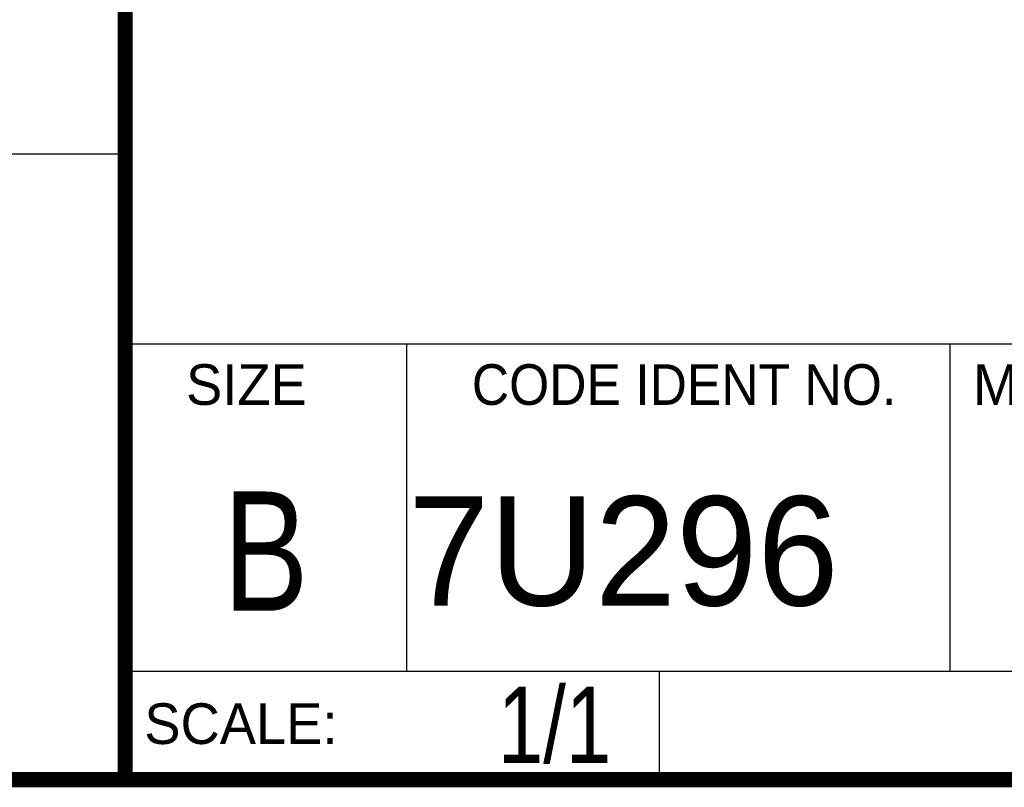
# Model space of a CAD drawing. Header units: inches. Extents: x -8.2 to 16.8, y 0.1 to 12.2.
# Tile 9 of 15: x 12.9 to 14.2, y 0.2 to 1.3. Entities that reach past the tile are written whole.
import ezdxf
from ezdxf.enums import TextEntityAlignment as Align

# ---------------------------------------------------------------- set-up
doc = ezdxf.new("R2010")
doc.units = ezdxf.units.IN
doc.header["$LTSCALE"] = 0.935
doc.header["$MEASUREMENT"] = 0
doc.layers.get('0').update_dxf_attribs({"linetype": 'CONTINUOUS'})
doc.styles.get("Standard").update_dxf_attribs({"font": 'txt', "width": 0.8})

msp = doc.modelspace()

# ---------------------------------------------------------------- linework, layer by layer
at = {"color": 2, "linetype": 'CONTINUOUS'}
for p, q in [((13.0652, 1.9695), (13.0652, 0.2605)), ((13.0653, 1.0776), (11.482, 1.0776)), ((13.0652, 0.8295), (16.745, 0.8295)), ((13.434, 0.8295), (13.434, 0.4005)), ((14.146, 0.8295), (14.146, 0.4005)), ((13.0652, 0.4005), (16.745, 0.4005)), ((13.765, 0.4005), (13.765, 0.2605)), ((13.0652, 0.2605), (16.745, 0.2605))]:
    msp.add_line(p, q, dxfattribs=at)
at = {"color": 7, "linetype": 'CONTINUOUS', "const_width": 0.02}
for points in [[(13.0653, 1.9707), (13.0653, 0.2586)], [(0.25, 0.2586), (16.75, 0.2586)]]:
    msp.add_lwpolyline(points, dxfattribs=at)

# ---------------------------------------------------------------- texts
at = {"color": 2, "linetype": 'CONTINUOUS'}
for s, p in [('SIZE', (13.1451, 0.7494)), ('MM/DD/YYYY', (14.1765, 0.7494)), ('SCALE:', (13.0904, 0.3053))]:
    msp.add_text(s, height=0.05325, dxfattribs=at).set_placement(p)
at = {"color": 2, "linetype": 'CONTINUOUS', "width": 0.95}
msp.add_text('CODE IDENT NO.', height=0.053254, dxfattribs=at).set_placement((13.7978, 0.7494), align=Align.CENTER)
at = {"color": 7, "linetype": 'CONTINUOUS', "width": 0.8}
msp.add_text('B', height=0.1562, dxfattribs=at).set_placement((13.2497, 0.4798), align=Align.CENTER)
at = {"color": 7, "linetype": 'CONTINUOUS'}
msp.add_text('7U296', height=0.14316, dxfattribs=at).set_placement((13.4363, 0.4866))
at = {"color": 7, "linetype": 'CONTINUOUS', "width": 0.8}
msp.add_text('1/1', height=0.1, dxfattribs=at).set_placement((13.7025, 0.2805), align=Align.RIGHT)

doc.saveas('drawing.dxf')
